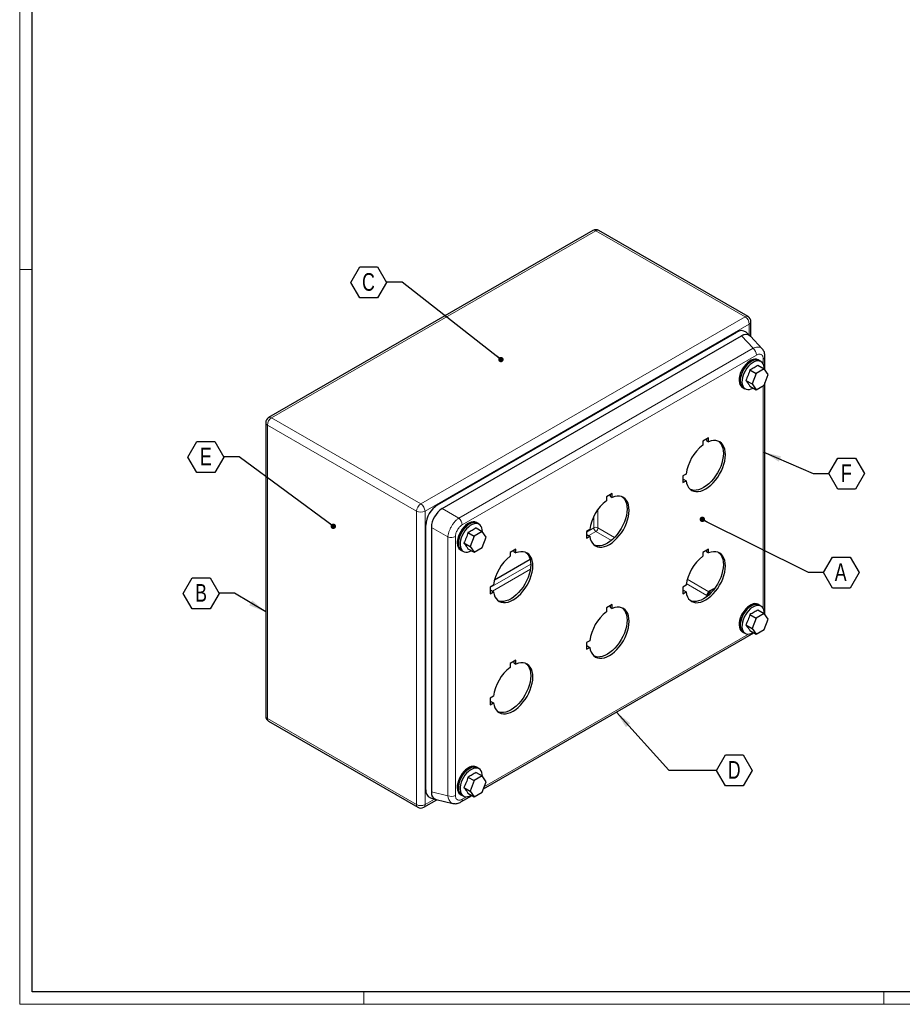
# Model space of a CAD drawing. Header units: millimetres. Extents: x 0 to 1189, y 0 to 841.
# Tile 1 of 4: x 0 to 356, y 0 to 398. Entities that reach past the tile are written whole.
import ezdxf

# ---------------------------------------------------------------- set-up
doc = ezdxf.new("R2010")
doc.units = ezdxf.units.MM
doc.layers.add('SLD-0_0', color=7, linetype='Continuous')
doc.styles.add('SLDTEXTSTYLE4', font='TXT', dxfattribs={"width": 0.75})
doc.dimstyles.new('SLDDIMSTYLE3', dxfattribs={"dimtxt": 0.18, "dimasz": 2.17094, "dimexe": 0, "dimexo": 0.0625, "dimgap": 0, "dimtad": 0, "dimtih": 1, "dimtoh": 1, "dimdec": 0, "dimrnd": 1e-09, "dimzin": 0, "dimdsep": 46, "dimtxsty": 'Standard', "dimblk1": 'DOT', "dimblk2": 'DOT', "dimsah": 1, "dimcen": 0.09, "dimadec": 0, "dimazin": 0, "dimtfac": 2.17094, "dimtdec": 0, "dimtofl": 0, "dimtmove": 0, "dimatfit": 3, "dimldrblk": 'DOT', "dimfxl": 1, "dimfrac": 2, "dimtolj": 1, "dimtzin": 0, "dimarcsym": 0})
doc.dimstyles.new('SLDDIMSTYLE4', dxfattribs={"dimtxt": 0.18, "dimasz": 7.055556, "dimexe": 0, "dimexo": 0.0625, "dimgap": 0, "dimtad": 0, "dimtih": 1, "dimtoh": 1, "dimdec": 0, "dimrnd": 1e-09, "dimzin": 0, "dimdsep": 46, "dimtxsty": 'Standard', "dimsah": 1, "dimcen": 0.09, "dimadec": 0, "dimazin": 0, "dimtfac": 7.055556, "dimtdec": 0, "dimtofl": 0, "dimtmove": 0, "dimatfit": 3, "dimfxl": 1, "dimfrac": 2, "dimtolj": 1, "dimtzin": 0, "dimarcsym": 0})

# ---------------------------------------------------------------- blocks, each defined once
blk = doc.blocks.new('SW_NOTE_0_12')
at = {"layer": 'SLD-0_0', "color": 0}
for p, q in [((-14.45, -0.12), (-10.84, 6.14)), ((-10.84, 6.14), (-3.61, 6.14)), ((-3.61, 6.14), (0, -0.12)), ((-10.84, -6.38), (-14.45, -0.12)), ((0, -0.12), (-3.61, -6.38)), ((-3.61, -6.38), (-10.84, -6.38))]:
    blk.add_line(p, q, dxfattribs=at)
at = {"layer": 'SLD-0_0', "color": 0, "insert": (-7.21, 3.66), "char_height": 7.14, "attachment_point": 2, "style": 'SLDTEXTSTYLE4'}
blk.add_mtext('E', dxfattribs=at)
blk = doc.blocks.new('_Dot')
at = {"color": 0, "linetype": 'ByBlock', "lineweight": -2}
blk.add_line((-0.5, 0), (-1, 0), dxfattribs=at)
at = {"color": 0, "linetype": 'ByBlock', "const_width": 0.5}
blk.add_lwpolyline([(-0.25, 0, 1), (0.25, 0, 1)], format="xyb", close=True, dxfattribs=at)
blk = doc.blocks.new('SW_NOTE_0_13')
at = {"layer": 'SLD-0_0', "color": 0}
for p, q in [((-14.45, -0.12), (-10.84, 6.14)), ((-10.84, 6.14), (-3.61, 6.14)), ((-3.61, 6.14), (0, -0.12)), ((-10.84, -6.38), (-14.45, -0.12)), ((0, -0.12), (-3.61, -6.38)), ((-3.61, -6.38), (-10.84, -6.38))]:
    blk.add_line(p, q, dxfattribs=at)
at = {"layer": 'SLD-0_0', "color": 0, "insert": (-7.28, 3.66), "char_height": 7.14, "attachment_point": 2, "style": 'SLDTEXTSTYLE4'}
blk.add_mtext('B', dxfattribs=at)
blk = doc.blocks.new('SW_NOTE_0_14')
at = {"layer": 'SLD-0_0', "color": 0}
for p, q in [((-14.45, -0.12), (-10.84, 6.14)), ((-10.84, 6.14), (-3.61, 6.14)), ((-3.61, 6.14), (0, -0.12)), ((-10.84, -6.38), (-14.45, -0.12)), ((0, -0.12), (-3.61, -6.38)), ((-3.61, -6.38), (-10.84, -6.38))]:
    blk.add_line(p, q, dxfattribs=at)
at = {"layer": 'SLD-0_0', "color": 0, "insert": (-7.3, 3.66), "char_height": 7.14, "attachment_point": 2, "style": 'SLDTEXTSTYLE4'}
blk.add_mtext('C', dxfattribs=at)
blk = doc.blocks.new('SW_NOTE_0_15')
at = {"layer": 'SLD-0_0', "color": 0}
for p, q in [((0, -0.12), (3.61, 6.14)), ((3.61, 6.14), (10.84, 6.14)), ((10.84, 6.14), (14.45, -0.12)), ((3.61, -6.38), (0, -0.12)), ((14.45, -0.12), (10.84, -6.38)), ((10.84, -6.38), (3.61, -6.38))]:
    blk.add_line(p, q, dxfattribs=at)
at = {"layer": 'SLD-0_0', "color": 0, "insert": (7.15, 3.66), "char_height": 7.14, "attachment_point": 2, "style": 'SLDTEXTSTYLE4'}
blk.add_mtext('F', dxfattribs=at)
blk = doc.blocks.new('SW_NOTE_0_16')
at = {"layer": 'SLD-0_0', "color": 0}
for p, q in [((0, -0.12), (3.61, 6.14)), ((3.61, 6.14), (10.84, 6.14)), ((10.84, 6.14), (14.45, -0.12)), ((3.61, -6.38), (0, -0.12)), ((14.45, -0.12), (10.84, -6.38)), ((10.84, -6.38), (3.61, -6.38))]:
    blk.add_line(p, q, dxfattribs=at)
at = {"layer": 'SLD-0_0', "color": 0, "insert": (6.94, 3.66), "char_height": 7.14, "attachment_point": 2, "style": 'SLDTEXTSTYLE4'}
blk.add_mtext('A', dxfattribs=at)
blk = doc.blocks.new('SW_NOTE_0_17')
at = {"layer": 'SLD-0_0', "color": 0}
for p, q in [((0, -0.12), (3.61, 6.14)), ((3.61, 6.14), (10.84, 6.14)), ((10.84, 6.14), (14.45, -0.12)), ((3.61, -6.38), (0, -0.12)), ((14.45, -0.12), (10.84, -6.38)), ((10.84, -6.38), (3.61, -6.38))]:
    blk.add_line(p, q, dxfattribs=at)
at = {"layer": 'SLD-0_0', "color": 0, "insert": (7.14, 3.66), "char_height": 7.14, "attachment_point": 2, "style": 'SLDTEXTSTYLE4'}
blk.add_mtext('D', dxfattribs=at)

msp = doc.modelspace()

# ---------------------------------------------------------------- linework, layer by layer
at = {"color": 7, "linetype": 'Continuous', "lineweight": 18}
for p, q in [((0.003, 840.919), (0.003, -0.081)), ((5.003, 296.919), (0.003, 296.919)), ((1184.003, 4.919), (5.003, 4.919)), ((139.003, 4.919), (139.003, -0.081)), ((349.003, 4.919), (349.003, -0.081)), ((0.003, -0.081), (1189.003, -0.081))]:
    msp.add_line(p, q, dxfattribs=at)
at = {"color": 7, "linetype": 'Continuous', "lineweight": 25}
for p, q in [((5.003, 4.919), (5.003, 835.919)), ((231.509, 312.64), (100.553, 237.04)), ((294.155, 277.861), (233.909, 312.64)), ((295.355, 269.682), (295.355, 275.782)), ((168.748, 201.753), (289.6, 271.519)), ((294.986, 270.067), (293.343, 271.561)), ((170.657, 200.262), (291.509, 270.028)), ((299.911, 264.799), (295.116, 269.938)), ((298.7, 260.097), (298.276, 260.342)), ((299.382, 259.645), (298.675, 260.053)), ((301.01, 256.236), (301.01, 261.69)), ((294.88, 256.293), (297.403, 254.836)), ((297.403, 254.836), (295.77, 250.628)), ((300.669, 256.722), (297.403, 254.836)), ((298.146, 258.178), (300.669, 256.722)), ((302.302, 254.398), (300.669, 256.722)), ((293.247, 252.084), (295.77, 250.628)), ((300.669, 250.19), (302.302, 254.398)), ((301.01, 157.435), (301.01, 251.069)), ((291.876, 249.256), (292.301, 249.011)), ((292.326, 249.055), (293.033, 248.646)), ((294.88, 249.761), (297.403, 248.304)), ((295.77, 250.628), (297.403, 248.304)), ((297.403, 248.304), (300.669, 250.19)), ((99.353, 234.962), (99.353, 116.4)), ((278.212, 228.814), (275.878, 227.467)), ((275.878, 227.467), (275.878, 225.898)), ((277.363, 228.324), (277.363, 227.735)), ((277.363, 227.735), (278.212, 227.245)), ((278.212, 227.245), (278.212, 228.814)), ((269.14, 214.228), (267.782, 213.444)), ((267.782, 213.444), (267.782, 210.749)), ((268.292, 212.023), (267.782, 211.729)), ((267.782, 210.749), (269.14, 211.533)), ((268.292, 212.023), (269.14, 211.533)), ((239.321, 206.363), (236.987, 205.016)), ((236.987, 205.016), (236.987, 203.447)), ((238.472, 205.873), (238.472, 205.284)), ((238.472, 205.284), (239.321, 204.794)), ((239.321, 204.794), (239.321, 206.363)), ((164.013, 86.659), (164.013, 193.552)), ((166.259, 192.644), (166.259, 85.751)), ((184.302, 192.458), (186.825, 191.001)), ((184.856, 194.376), (184.432, 194.621)), ((185.538, 193.924), (184.831, 194.333)), ((230.249, 191.777), (228.891, 190.992)), ((181.036, 190.572), (183.559, 189.116)), ((183.559, 189.116), (181.926, 184.907)), ((186.825, 191.001), (183.559, 189.116)), ((188.458, 188.678), (186.825, 191.001)), ((186.825, 184.469), (188.458, 188.678)), ((228.891, 190.992), (228.891, 188.298)), ((229.401, 189.572), (228.891, 189.278)), ((228.891, 188.298), (230.249, 189.082)), ((229.401, 189.572), (230.249, 189.082)), ((178.032, 183.535), (178.456, 183.29)), ((178.481, 183.334), (179.189, 182.926)), ((179.403, 186.363), (181.926, 184.907)), ((181.036, 184.04), (183.559, 182.583)), ((181.926, 184.907), (183.559, 182.583)), ((183.559, 182.583), (186.825, 184.469)), ((200.43, 183.912), (198.096, 182.565)), ((199.581, 183.422), (199.581, 182.833)), ((200.43, 182.343), (200.43, 183.912)), ((278.212, 183.904), (275.878, 182.557)), ((277.363, 183.415), (277.363, 182.826)), ((278.212, 182.336), (278.212, 183.904)), ((191.786, 171.479), (206.158, 179.776)), ((198.096, 182.565), (198.096, 180.996)), ((199.581, 182.833), (200.43, 182.343)), ((275.878, 182.557), (275.878, 180.989)), ((277.363, 182.826), (278.212, 182.336)), ((191.358, 169.325), (190, 168.541)), ((190, 168.541), (190, 165.847)), ((269.14, 169.318), (267.782, 168.534)), ((267.782, 168.534), (267.782, 165.839)), ((279.166, 167.223), (278.812, 167.019)), ((190.51, 167.121), (190, 166.826)), ((190, 165.847), (191.358, 166.631)), ((190.51, 167.121), (191.358, 166.631)), ((268.292, 167.113), (267.782, 166.819)), ((267.782, 165.839), (269.14, 166.624)), ((268.292, 167.113), (269.14, 166.624)), ((239.321, 161.453), (236.987, 160.106)), ((236.987, 160.106), (236.987, 158.537)), ((238.472, 160.963), (238.472, 160.374)), ((238.472, 160.374), (239.321, 159.884)), ((239.321, 159.884), (239.321, 161.453)), ((298.146, 159.377), (300.669, 157.92)), ((298.7, 161.295), (298.276, 161.54)), ((299.382, 160.844), (298.675, 161.252)), ((294.88, 157.492), (297.403, 156.035)), ((297.403, 156.035), (295.77, 151.826)), ((300.669, 157.92), (297.403, 156.035)), ((302.302, 155.597), (300.669, 157.92)), ((300.669, 151.388), (302.302, 155.597)), ((293.247, 153.283), (295.77, 151.826)), ((295.77, 151.826), (297.403, 149.503)), ((297.403, 149.503), (300.669, 151.388)), ((187.317, 86.937), (296.549, 149.995)), ((291.876, 150.455), (292.301, 150.21)), ((292.326, 150.253), (293.033, 149.845)), ((294.88, 150.959), (297.403, 149.503)), ((230.249, 146.867), (228.891, 146.083)), ((228.891, 146.083), (228.891, 143.388)), ((229.401, 144.662), (228.891, 144.368)), ((228.891, 143.388), (230.249, 144.172)), ((229.401, 144.662), (230.249, 144.172)), ((200.43, 139.002), (198.096, 137.655)), ((198.096, 137.655), (198.096, 136.086)), ((199.581, 138.512), (199.581, 137.923)), ((199.581, 137.923), (200.43, 137.433)), ((200.43, 137.433), (200.43, 139.002)), ((191.358, 124.416), (190, 123.632)), ((190, 123.632), (190, 120.937)), ((190.51, 122.211), (190, 121.917)), ((190, 120.937), (191.358, 121.721)), ((190.51, 122.211), (191.358, 121.721)), ((100.553, 114.322), (160.799, 79.543)), ((184.856, 95.574), (184.432, 95.819)), ((185.538, 95.123), (184.831, 95.531)), ((181.036, 91.771), (183.559, 90.314)), ((186.825, 92.2), (183.559, 90.314)), ((184.302, 93.656), (186.825, 92.2)), ((188.458, 89.876), (186.825, 92.2)), ((179.403, 87.562), (181.926, 86.105)), ((183.559, 90.314), (181.926, 86.105)), ((186.825, 85.667), (188.458, 89.876)), ((178.032, 84.734), (178.456, 84.489)), ((178.231, 81.692), (182.705, 84.275)), ((178.481, 84.532), (179.189, 84.124)), ((181.036, 85.238), (183.559, 83.782)), ((181.926, 86.105), (183.559, 83.782)), ((183.559, 83.782), (186.825, 85.667)), ((163.199, 79.543), (168.482, 82.593)), ((165.85, 83.396), (167.966, 82.72)), ((168.142, 82.672), (174.99, 81.089)), ((1184.003, 4.919), (5.003, 4.919))]:
    msp.add_line(p, q, dxfattribs=at)
at = {"color": 8, "linetype": 'Continuous', "lineweight": 18}
for p, q in [((232.709, 312.521), (101.753, 236.922)), ((292.955, 277.742), (232.709, 312.521)), ((161.999, 202.143), (292.955, 277.742)), ((294.652, 274.803), (163.696, 199.203)), ((294.652, 270.37), (294.652, 274.803)), ((296.178, 265.025), (291.509, 270.028)), ((177.325, 196.413), (296.178, 265.025)), ((297.58, 262.285), (178.728, 193.673)), ((300.307, 258.627), (300.307, 260.711)), ((300.307, 159.826), (300.307, 249.981)), ((101.753, 236.922), (161.999, 202.143)), ((160.302, 199.203), (100.056, 233.982)), ((100.056, 233.982), (100.056, 115.42)), ((160.302, 80.641), (160.302, 199.203)), ((163.696, 199.203), (163.696, 80.641)), ((177.325, 196.413), (170.657, 200.262)), ((233.558, 192.489), (233.558, 199.887)), ((231.861, 197.045), (231.861, 192.489)), ((172.927, 188.795), (166.259, 192.644)), ((231.861, 192.489), (228.891, 190.775)), ((229.801, 189.341), (232.709, 191.02)), ((232.709, 191.02), (238.96, 187.411)), ((240.263, 188.618), (233.558, 192.489)), ((172.927, 84.21), (172.927, 188.795)), ((176.001, 188.95), (176.001, 84.365)), ((206.404, 177.793), (190, 168.324)), ((190.91, 166.89), (206.25, 175.745)), ((278.33, 166.643), (269.623, 171.669)), ((269.229, 169.937), (277.482, 165.173)), ((187.723, 87.983), (294.377, 149.553)), ((100.056, 115.42), (160.302, 80.641)), ((172.927, 84.21), (166.259, 85.751)), ((178.728, 82.79), (180.532, 83.832)), ((163.696, 80.641), (167.534, 82.858))]:
    msp.add_line(p, q, dxfattribs=at)
at = {"color": 7, "linetype": 'Continuous', "lineweight": 25, "flags": 128}
for points in [[(298.276, 260.342), (298.207, 260.379), (297.61, 260.592), (296.94, 260.637), (296.216, 260.514), (295.46, 260.228), (294.692, 259.784), (293.936, 259.198), (293.212, 258.485), (292.542, 257.666), (291.945, 256.764), (291.438, 255.806), (291.035, 254.819), (290.749, 253.831), (290.587, 252.871), (290.555, 251.967), (290.652, 251.144), (290.877, 250.426), (291.223, 249.834), (291.679, 249.385), (291.876, 249.256)], [(299.074, 259.823), (298.632, 260.135), (298.035, 260.347), (297.364, 260.392), (296.641, 260.27), (295.884, 259.983), (295.117, 259.54), (294.36, 258.953), (293.636, 258.24), (292.966, 257.421), (292.369, 256.519), (291.862, 255.561), (291.459, 254.574), (291.173, 253.586), (291.012, 252.626), (290.979, 251.722), (291.076, 250.899), (291.301, 250.181), (291.647, 249.589), (292.103, 249.14), (292.657, 248.847), (292.725, 248.824)], [(298.675, 260.053), (298.607, 260.091), (298.015, 260.301), (297.35, 260.346), (296.632, 260.225), (295.881, 259.94), (295.12, 259.501), (294.369, 258.919), (293.651, 258.211), (292.986, 257.398), (292.393, 256.504), (291.89, 255.553), (291.491, 254.574), (291.207, 253.594), (291.047, 252.642), (291.014, 251.744), (291.111, 250.928), (291.334, 250.216), (291.677, 249.628), (292.13, 249.183), (292.326, 249.055)], [(300.697, 256.681), (300.661, 257.376), (300.501, 258.143), (300.217, 258.795), (299.818, 259.313), (299.314, 259.683), (298.722, 259.893), (298.057, 259.938), (297.339, 259.817), (296.588, 259.532), (295.827, 259.092), (295.076, 258.51), (294.358, 257.803), (293.693, 256.99), (293.101, 256.096), (292.597, 255.145), (292.198, 254.166), (291.914, 253.186), (291.754, 252.233), (291.721, 251.336), (291.818, 250.52), (292.041, 249.807), (292.384, 249.22), (292.837, 248.774), (293.387, 248.483), (294.018, 248.355), (294.712, 248.393), (295.449, 248.597), (296.208, 248.961), (296.208, 248.961)], [(269.14, 211.533), (269.358, 210.487), (269.706, 209.559), (270.177, 208.763), (270.764, 208.114), (271.458, 207.622), (272.245, 207.296), (273.114, 207.142), (274.048, 207.161), (275.034, 207.353), (276.053, 207.716), (277.089, 208.243), (278.124, 208.925), (279.141, 209.75), (280.123, 210.706), (281.053, 211.775), (281.915, 212.94), (282.695, 214.181), (283.38, 215.477), (283.957, 216.806), (284.419, 218.146), (284.755, 219.474), (284.962, 220.768), (285.035, 222.006), (284.973, 223.166), (284.778, 224.231), (284.452, 225.18), (284.001, 225.999), (283.433, 226.674), (282.757, 227.193), (281.985, 227.548), (281.129, 227.732), (280.204, 227.743), (279.226, 227.58), (278.212, 227.245)], [(282.254, 227.448), (282.584, 227.164), (283.153, 226.489), (283.604, 225.67), (283.929, 224.72), (284.125, 223.656), (284.187, 222.495), (284.113, 221.258), (283.907, 219.964), (283.57, 218.636), (283.109, 217.296), (282.531, 215.967), (281.846, 214.671), (281.066, 213.43), (280.204, 212.265), (279.275, 211.196), (278.293, 210.24), (277.276, 209.415), (276.24, 208.732), (275.204, 208.206), (274.185, 207.843), (273.2, 207.65), (272.265, 207.631), (271.397, 207.786), (270.987, 207.93)], [(230.249, 189.082), (230.467, 188.036), (230.815, 187.108), (231.286, 186.312), (231.874, 185.663), (232.567, 185.171), (233.354, 184.845), (234.223, 184.69), (235.158, 184.709), (236.143, 184.902), (237.162, 185.265), (238.198, 185.791), (239.233, 186.473), (240.25, 187.299), (241.232, 188.255), (242.162, 189.324), (243.024, 190.489), (243.804, 191.73), (244.489, 193.026), (245.066, 194.355), (245.528, 195.695), (245.864, 197.023), (246.071, 198.317), (246.144, 199.554), (246.083, 200.715), (245.887, 201.779), (245.561, 202.729), (245.11, 203.548), (244.542, 204.223), (243.866, 204.742), (243.094, 205.097), (242.238, 205.281), (241.313, 205.292), (240.335, 205.128), (239.321, 204.794)], [(243.363, 204.996), (243.694, 204.713), (244.262, 204.038), (244.713, 203.219), (245.039, 202.269), (245.234, 201.205), (245.296, 200.044), (245.223, 198.807), (245.016, 197.513), (244.679, 196.185), (244.218, 194.845), (243.64, 193.516), (242.956, 192.22), (242.176, 190.979), (241.313, 189.814), (240.384, 188.745), (239.402, 187.789), (238.385, 186.963), (237.35, 186.281), (236.314, 185.754), (235.294, 185.392), (234.309, 185.199), (233.374, 185.18), (232.506, 185.335), (232.096, 185.479)], [(184.432, 194.621), (184.363, 194.659), (183.766, 194.871), (183.096, 194.916), (182.372, 194.794), (181.616, 194.507), (180.848, 194.064), (180.092, 193.477), (179.368, 192.764), (178.698, 191.945), (178.101, 191.043), (177.593, 190.085), (177.191, 189.098), (176.905, 188.11), (176.743, 187.151), (176.711, 186.246), (176.808, 185.423), (177.033, 184.705), (177.378, 184.114), (177.835, 183.664), (178.032, 183.535)], [(185.23, 194.102), (184.788, 194.414), (184.19, 194.626), (183.52, 194.671), (182.797, 194.549), (182.04, 194.262), (181.272, 193.819), (180.516, 193.232), (179.792, 192.519), (179.122, 191.7), (178.525, 190.798), (178.018, 189.84), (177.615, 188.853), (177.329, 187.865), (177.167, 186.906), (177.135, 186.001), (177.232, 185.178), (177.457, 184.461), (177.803, 183.869), (178.259, 183.419), (178.813, 183.126), (178.881, 183.103)], [(184.831, 194.333), (184.763, 194.37), (184.171, 194.581), (183.506, 194.626), (182.788, 194.504), (182.037, 194.219), (181.275, 193.78), (180.525, 193.198), (179.807, 192.49), (179.142, 191.678), (178.549, 190.783), (178.046, 189.832), (177.647, 188.853), (177.363, 187.873), (177.202, 186.921), (177.17, 186.023), (177.267, 185.207), (177.49, 184.495), (177.833, 183.907), (178.286, 183.462), (178.481, 183.334)], [(186.853, 190.961), (186.817, 191.655), (186.657, 192.422), (186.373, 193.074), (185.973, 193.592), (185.47, 193.962), (184.878, 194.172), (184.213, 194.217), (183.495, 194.096), (182.744, 193.811), (181.983, 193.372), (181.232, 192.79), (180.514, 192.082), (179.849, 191.269), (179.256, 190.375), (178.753, 189.424), (178.354, 188.445), (178.07, 187.465), (177.91, 186.512), (177.877, 185.615), (177.974, 184.799), (178.197, 184.087), (178.54, 183.499), (178.993, 183.054), (179.543, 182.762), (180.173, 182.634), (180.867, 182.673), (181.604, 182.876), (182.363, 183.24), (182.363, 183.24)], [(191.358, 166.631), (191.576, 165.585), (191.924, 164.656), (192.395, 163.861), (192.983, 163.212), (193.676, 162.72), (194.463, 162.394), (195.332, 162.239), (196.267, 162.258), (197.252, 162.451), (198.271, 162.813), (199.307, 163.34), (200.343, 164.022), (201.36, 164.848), (202.341, 165.804), (203.271, 166.873), (204.133, 168.038), (204.913, 169.279), (205.598, 170.575), (206.176, 171.904), (206.637, 173.244), (206.974, 174.572), (207.18, 175.865), (207.253, 177.103), (207.192, 178.264), (206.996, 179.328), (206.67, 180.278), (206.219, 181.097), (205.651, 181.772), (204.975, 182.291), (204.203, 182.646), (203.347, 182.83), (202.423, 182.84), (201.445, 182.677), (200.43, 182.343)], [(204.472, 182.545), (204.803, 182.262), (205.371, 181.587), (205.822, 180.768), (206.148, 179.818), (206.343, 178.754), (206.405, 177.593), (206.332, 176.355), (206.125, 175.062), (205.788, 173.733), (205.327, 172.394), (204.749, 171.064), (204.065, 169.769), (203.285, 168.528), (202.423, 167.363), (201.493, 166.293), (200.511, 165.338), (199.494, 164.512), (198.459, 163.83), (197.423, 163.303), (196.403, 162.94), (195.418, 162.748), (194.483, 162.729), (193.615, 162.884), (193.205, 163.028)], [(269.14, 166.624), (269.358, 165.578), (269.706, 164.649), (270.177, 163.853), (270.764, 163.204), (271.458, 162.713), (272.245, 162.387), (273.114, 162.232), (274.048, 162.251), (275.034, 162.443), (276.053, 162.806), (277.089, 163.333), (278.124, 164.015), (279.141, 164.841), (280.123, 165.796), (281.053, 166.866), (281.915, 168.031), (282.695, 169.271), (283.38, 170.567), (283.957, 171.896), (284.419, 173.236), (284.755, 174.564), (284.962, 175.858), (285.035, 177.096), (284.973, 178.257), (284.778, 179.321), (284.452, 180.27), (284.001, 181.09), (283.433, 181.765), (282.757, 182.284), (281.985, 182.638), (281.129, 182.822), (280.204, 182.833), (279.226, 182.67), (278.212, 182.336)], [(282.254, 182.538), (282.584, 182.254), (283.153, 181.58), (283.604, 180.76), (283.929, 179.811), (284.125, 178.746), (284.187, 177.586), (284.113, 176.348), (283.907, 175.054), (283.57, 173.726), (283.109, 172.386), (282.531, 171.057), (281.846, 169.761), (281.066, 168.52), (280.204, 167.355), (279.275, 166.286), (278.293, 165.331), (277.276, 164.505), (276.24, 163.823), (275.204, 163.296), (274.185, 162.933), (273.2, 162.741), (272.265, 162.722), (271.397, 162.876), (270.987, 163.02)], [(230.249, 144.172), (230.467, 143.126), (230.815, 142.198), (231.286, 141.402), (231.874, 140.753), (232.567, 140.261), (233.354, 139.935), (234.223, 139.781), (235.158, 139.8), (236.143, 139.992), (237.162, 140.355), (238.198, 140.882), (239.233, 141.564), (240.25, 142.39), (241.232, 143.345), (242.162, 144.414), (243.024, 145.579), (243.804, 146.82), (244.489, 148.116), (245.066, 149.445), (245.528, 150.785), (245.864, 152.113), (246.071, 153.407), (246.144, 154.645), (246.083, 155.805), (245.887, 156.87), (245.561, 157.819), (245.11, 158.638), (244.542, 159.313), (243.866, 159.832), (243.094, 160.187), (242.238, 160.371), (241.313, 160.382), (240.335, 160.219), (239.321, 159.884)], [(243.363, 160.087), (243.694, 159.803), (244.262, 159.128), (244.713, 158.309), (245.039, 157.359), (245.234, 156.295), (245.296, 155.134), (245.223, 153.897), (245.016, 152.603), (244.679, 151.275), (244.218, 149.935), (243.64, 148.606), (242.956, 147.31), (242.176, 146.069), (241.313, 144.904), (240.384, 143.835), (239.402, 142.879), (238.385, 142.054), (237.35, 141.371), (236.314, 140.845), (235.294, 140.482), (234.309, 140.289), (233.374, 140.27), (232.506, 140.425), (232.096, 140.569)], [(298.276, 161.54), (298.207, 161.578), (297.61, 161.79), (296.94, 161.836), (296.216, 161.713), (295.46, 161.426), (294.692, 160.983), (293.936, 160.396), (293.212, 159.683), (292.542, 158.864), (291.945, 157.963), (291.438, 157.005), (291.035, 156.017), (290.749, 155.03), (290.587, 154.07), (290.555, 153.166), (290.652, 152.343), (290.877, 151.625), (291.223, 151.033), (291.679, 150.584), (291.876, 150.455)], [(299.074, 161.022), (298.632, 161.333), (298.035, 161.545), (297.364, 161.591), (296.641, 161.468), (295.884, 161.181), (295.117, 160.738), (294.36, 160.152), (293.636, 159.438), (292.966, 158.619), (292.369, 157.718), (291.862, 156.76), (291.459, 155.773), (291.173, 154.785), (291.012, 153.825), (290.979, 152.921), (291.076, 152.098), (291.301, 151.38), (291.647, 150.788), (292.103, 150.339), (292.657, 150.045), (292.725, 150.023)], [(298.675, 161.252), (298.607, 161.29), (298.015, 161.5), (297.35, 161.545), (296.632, 161.423), (295.881, 161.139), (295.12, 160.699), (294.369, 160.117), (293.651, 159.41), (292.986, 158.597), (292.393, 157.702), (291.89, 156.752), (291.491, 155.772), (291.207, 154.792), (291.047, 153.84), (291.014, 152.943), (291.111, 152.126), (291.334, 151.414), (291.677, 150.827), (292.13, 150.381), (292.326, 150.253)], [(300.697, 157.88), (300.661, 158.574), (300.501, 159.341), (300.217, 159.993), (299.818, 160.512), (299.314, 160.881), (298.722, 161.092), (298.057, 161.137), (297.339, 161.015), (296.588, 160.731), (295.827, 160.291), (295.076, 159.709), (294.358, 159.001), (293.693, 158.189), (293.101, 157.294), (292.597, 156.344), (292.198, 155.364), (291.914, 154.384), (291.754, 153.432), (291.721, 152.535), (291.818, 151.718), (292.041, 151.006), (292.384, 150.419), (292.837, 149.973), (293.387, 149.682), (294.018, 149.554), (294.712, 149.592), (295.449, 149.796), (296.208, 150.159), (296.208, 150.159)], [(191.358, 121.721), (191.576, 120.675), (191.924, 119.747), (192.395, 118.951), (192.983, 118.302), (193.676, 117.81), (194.463, 117.484), (195.332, 117.329), (196.267, 117.348), (197.252, 117.541), (198.271, 117.904), (199.307, 118.43), (200.343, 119.112), (201.36, 119.938), (202.341, 120.894), (203.271, 121.963), (204.133, 123.128), (204.913, 124.369), (205.598, 125.665), (206.176, 126.994), (206.637, 128.334), (206.974, 129.662), (207.18, 130.956), (207.253, 132.193), (207.192, 133.354), (206.996, 134.418), (206.67, 135.368), (206.219, 136.187), (205.651, 136.862), (204.975, 137.381), (204.203, 137.736), (203.347, 137.92), (202.423, 137.931), (201.445, 137.767), (200.43, 137.433)], [(204.472, 137.635), (204.803, 137.352), (205.371, 136.677), (205.822, 135.858), (206.148, 134.908), (206.343, 133.844), (206.405, 132.683), (206.332, 131.446), (206.125, 130.152), (205.788, 128.824), (205.327, 127.484), (204.749, 126.155), (204.065, 124.859), (203.285, 123.618), (202.423, 122.453), (201.493, 121.384), (200.511, 120.428), (199.494, 119.602), (198.459, 118.92), (197.423, 118.393), (196.403, 118.031), (195.418, 117.838), (194.483, 117.819), (193.615, 117.974), (193.205, 118.118)], [(184.432, 95.819), (184.363, 95.857), (183.766, 96.069), (183.096, 96.115), (182.372, 95.992), (181.616, 95.705), (180.848, 95.262), (180.092, 94.676), (179.368, 93.963), (178.698, 93.143), (178.101, 92.242), (177.593, 91.284), (177.191, 90.297), (176.905, 89.309), (176.743, 88.349), (176.711, 87.445), (176.808, 86.622), (177.033, 85.904), (177.378, 85.312), (177.835, 84.863), (178.032, 84.734)], [(185.23, 95.301), (184.788, 95.612), (184.19, 95.824), (183.52, 95.87), (182.797, 95.747), (182.04, 95.46), (181.272, 95.017), (180.516, 94.431), (179.792, 93.718), (179.122, 92.898), (178.525, 91.997), (178.018, 91.039), (177.615, 90.052), (177.329, 89.064), (177.167, 88.104), (177.135, 87.2), (177.232, 86.377), (177.457, 85.659), (177.803, 85.067), (178.259, 84.618), (178.813, 84.325), (178.881, 84.302)], [(184.831, 95.531), (184.763, 95.569), (184.171, 95.779), (183.506, 95.824), (182.788, 95.703), (182.037, 95.418), (181.275, 94.978), (180.525, 94.396), (179.807, 93.689), (179.142, 92.876), (178.549, 91.982), (178.046, 91.031), (177.647, 90.052), (177.363, 89.072), (177.202, 88.119), (177.17, 87.222), (177.267, 86.405), (177.49, 85.693), (177.833, 85.106), (178.286, 84.66), (178.481, 84.532)], [(186.853, 92.159), (186.817, 92.853), (186.657, 93.62), (186.373, 94.272), (185.973, 94.791), (185.47, 95.16), (184.878, 95.371), (184.213, 95.416), (183.495, 95.294), (182.744, 95.01), (181.983, 94.57), (181.232, 93.988), (180.514, 93.281), (179.849, 92.468), (179.256, 91.573), (178.753, 90.623), (178.354, 89.643), (178.07, 88.663), (177.91, 87.711), (177.877, 86.814), (177.974, 85.997), (178.197, 85.285), (178.54, 84.698), (178.993, 84.252), (179.543, 83.961), (180.173, 83.833), (180.867, 83.871), (181.604, 84.075), (182.363, 84.438), (182.363, 84.438)]]:
    msp.add_lwpolyline(points, dxfattribs=at)
at = {"color": 8, "linetype": 'Continuous', "lineweight": 18, "flags": 128}
msp.add_lwpolyline([(174.964, 81.134), (174.019, 81.568), (173.268, 82.646), (173.044, 83.366), (172.927, 84.21), (172.927, 84.21), (172.927, 84.21)], dxfattribs=at)
at = {"color": 7, "linetype": 'Continuous', "lineweight": 25}
for centre, radius, start, end in [((232.709, 310.561), 2.4, 60.00269, 119.99731), ((292.955, 275.782), 2.4, 0, 60.00269), ((291.498, 269.089), 3.084, 53.25659, 127.99423), ((293.258, 267.815), 2.821, 48.77422, 128.31301), ((293.25, 267.839), 2.797, 46.06173, 128.48528), ((101.753, 234.962), 2.4, 119.99731, 180), ((286.956, 211.722), 17.992, 128.00623, 171.99377), ((248.066, 189.271), 17.992, 128.00623, 171.99377), ((174.25, 193.11), 10.246, 122.4763, 177.5237), ((175.768, 192.233), 9.518, 122.4764, 177.5236), ((175.768, 192.233), 9.518, 122.4763, 177.5237), ((209.175, 166.82), 17.992, 128.00623, 171.99377), ((286.956, 166.812), 17.992, 128.00623, 171.99377), ((281.064, 164.07), 3.666, 116.28075, 171.24872), ((282.308, 163.362), 4.873, 109.75419, 162.9805), ((280.443, 164.445), 3.047, 122.34547, 177.65453), ((248.066, 144.361), 17.992, 128.00623, 171.99377), ((209.175, 121.91), 17.992, 128.00623, 171.99377), ((101.753, 116.4), 2.4, 180, 240.00269), ((167.068, 86.23), 3.085, 172.00098, 246.75225), ((169.031, 85.339), 2.802, 171.5429, 253.40618), ((169.051, 85.343), 2.822, 171.68576, 251.17997), ((161.999, 81.621), 2.4, 240.00269, 299.99731)]:
    msp.add_arc(centre, radius, start, end, dxfattribs=at)
at = {"color": 8, "linetype": 'Continuous', "lineweight": 18}
for centre, radius, start, end in [((232.006, 311.54), 1.207, 54.38242, 114.30712), ((233.412, 311.54), 1.207, 65.69288, 125.61758), ((293.658, 276.761), 1.207, 65.69288, 125.61758), ((290.967, 274.635), 3.688, 2.60548, 57.39452), ((294.154, 275.902), 1.207, 294.37466, 354.3052), ((293.831, 262.095), 3.754, 2.90726, 51.30916), ((299.812, 261.807), 1.203, 294.30485, 354.67809), ((100.554, 235.082), 1.207, 185.6948, 245.62534), ((103.741, 233.814), 3.688, 122.60548, 177.39452), ((101.05, 235.94), 1.207, 54.38242, 114.30712), ((163.986, 199.035), 3.688, 122.60548, 177.39452), ((161.999, 202.478), 3.689, 242.60967, 297.39033), ((160.011, 199.035), 3.688, 2.60548, 57.39452), ((174.979, 193.483), 3.754, 2.90726, 51.30916), ((232.709, 190.852), 1.844, 62.60967, 117.39033), ((233.703, 192.573), 1.844, 182.60548, 237.39452), ((231.716, 192.573), 1.844, 302.60548, 357.39452), ((174.291, 192.292), 3.754, 248.69388, 297.08878), ((100.554, 116.52), 1.207, 185.6948, 245.62534), ((101.198, 115.275), 1.151, 172.74417, 235.94365), ((174.291, 87.707), 3.754, 248.69388, 297.08878), ((161.443, 80.496), 1.151, 172.74417, 235.94365), ((161.999, 83.917), 3.689, 242.60967, 297.39033), ((162.554, 80.496), 1.151, 304.05635, 7.25583), ((177.528, 82.671), 1.206, 305.62987, 5.66413)]:
    msp.add_arc(centre, radius, start, end, dxfattribs=at)
for points, knots in [([(296.178, 265.025), (296.178, 265.025), (296.522, 265.194), (297.122, 265.422), (297.941, 265.562), (298.829, 265.506), (299.539, 265.297), (299.796, 264.872), (299.836, 264.806)], [0, 0, 0, 0, 0.0000101, 0.2312567, 0.4061172, 0.5859915, 0.9362633, 1, 1, 1, 1]), ([(300.307, 260.711), (300.307, 260.918), (300.289, 261.112), (300.219, 261.473), (300.166, 261.643), (300.029, 261.943), (299.945, 262.075), (299.747, 262.303), (299.632, 262.398), (299.381, 262.543), (299.244, 262.594), (298.946, 262.654), (298.788, 262.66), (298.461, 262.63), (298.29, 262.592), (297.938, 262.471), (297.76, 262.389), (297.58, 262.285)], [0, 0, 0, 0, 0.125, 0.125, 0.25, 0.25, 0.375, 0.375, 0.5, 0.5, 0.625, 0.625, 0.75, 0.75, 0.875, 0.875, 1, 1, 1, 1]), ([(172.927, 188.795), (172.933, 188.875), (172.94, 188.958), (172.958, 189.123), (172.968, 189.206), (173.004, 189.458), (173.034, 189.629), (173.108, 189.977), (173.15, 190.154), (173.248, 190.513), (173.304, 190.696), (173.487, 191.242), (173.631, 191.606), (173.961, 192.334), (174.149, 192.699), (174.553, 193.399), (174.771, 193.738), (175.121, 194.229), (175.242, 194.389), (175.486, 194.696), (175.611, 194.845), (175.989, 195.274), (176.252, 195.54), (176.653, 195.9), (176.787, 196.013), (176.989, 196.171), (177.056, 196.222), (177.191, 196.32), (177.259, 196.368), (177.325, 196.413)], [0, 0, 0, 0, 0.03125, 0.03125, 0.0625, 0.0625, 0.125, 0.125, 0.1875, 0.1875, 0.25, 0.25, 0.375, 0.375, 0.5, 0.5, 0.625, 0.625, 0.6875, 0.6875, 0.75, 0.75, 0.875, 0.875, 0.9375, 0.9375, 0.96875, 0.96875, 1, 1, 1, 1]), ([(178.728, 193.673), (178.548, 193.569), (178.37, 193.446), (178.018, 193.16), (177.847, 193.001), (177.52, 192.654), (177.362, 192.464), (177.064, 192.062), (176.927, 191.852), (176.676, 191.417), (176.561, 191.189), (176.363, 190.733), (176.279, 190.504), (176.142, 190.045), (176.089, 189.814), (176.019, 189.372), (176.001, 189.158), (176.001, 188.95)], [0, 0, 0, 0, 0.125, 0.125, 0.25, 0.25, 0.375, 0.375, 0.5, 0.5, 0.625, 0.625, 0.75, 0.75, 0.875, 0.875, 1, 1, 1, 1]), ([(176.001, 84.365), (176.001, 84.157), (176.019, 83.963), (176.089, 83.602), (176.142, 83.433), (176.279, 83.132), (176.363, 83), (176.561, 82.773), (176.676, 82.678), (176.927, 82.532), (177.064, 82.481), (177.362, 82.422), (177.52, 82.415), (177.847, 82.446), (178.018, 82.484), (178.37, 82.604), (178.548, 82.686), (178.728, 82.79)], [0, 0, 0, 0, 0.125, 0.125, 0.25, 0.25, 0.375, 0.375, 0.5, 0.5, 0.625, 0.625, 0.75, 0.75, 0.875, 0.875, 1, 1, 1, 1])]:
    msp.add_open_spline(points, degree=3, knots=knots, dxfattribs=at)
at = {"color": 7, "linetype": 'Continuous', "lineweight": 25}
for points, knots in [([(301.009, 261.697), (301.007, 261.823), (301.003, 262.098), (300.94, 262.649), (300.788, 263.318), (300.467, 264.041), (300.154, 264.549), (299.914, 264.779), (299.857, 264.834)], [0, 0, 0, 0, 0.1095127, 0.2374295, 0.4787618, 0.7086231, 0.9311138, 1, 1, 1, 1]), ([(298.146, 258.178), (297.675, 257.83), (297.176, 257.494), (296.087, 256.863), (295.493, 256.569), (294.88, 256.293)], [0, 0, 0, 0, 0.5, 0.5, 1, 1, 1, 1]), ([(184.302, 192.458), (183.831, 192.109), (183.332, 191.773), (182.242, 191.142), (181.649, 190.848), (181.036, 190.572)], [0, 0, 0, 0, 0.5, 0.5, 1, 1, 1, 1]), ([(298.146, 159.377), (297.675, 159.028), (297.176, 158.692), (296.087, 158.062), (295.493, 157.767), (294.88, 157.492)], [0, 0, 0, 0, 0.5, 0.5, 1, 1, 1, 1]), ([(184.302, 93.656), (183.831, 93.307), (183.332, 92.971), (182.242, 92.341), (181.649, 92.046), (181.036, 91.771)], [0, 0, 0, 0, 0.5, 0.5, 1, 1, 1, 1]), ([(174.964, 81.109), (175.159, 81.069), (175.601, 80.979), (176.312, 81.012), (177.089, 81.17), (177.712, 81.411), (178.117, 81.626), (178.229, 81.691), (178.23, 81.691)], [0, 0, 0, 0, 0.1761847, 0.3984401, 0.6301885, 0.8735067, 0.9991278, 1, 1, 1, 1])]:
    msp.add_open_spline(points, degree=3, knots=knots, dxfattribs=at)
for points in [[(294.88, 256.293), (294.675, 255.552), (294.214, 254.102), (293.587, 252.747), (293.247, 252.084)], [(293.247, 252.084), (293.587, 251.658), (294.214, 250.836), (294.675, 250.109), (294.88, 249.761)], [(181.036, 190.572), (180.831, 189.832), (180.369, 188.381), (179.743, 187.026), (179.403, 186.363)], [(179.403, 186.363), (179.743, 185.937), (180.369, 185.115), (180.831, 184.388), (181.036, 184.04)], [(294.88, 157.492), (294.675, 156.751), (294.214, 155.3), (293.587, 153.945), (293.247, 153.283)], [(293.247, 153.283), (293.587, 152.856), (294.214, 152.034), (294.675, 151.307), (294.88, 150.959)], [(181.036, 91.771), (180.831, 91.03), (180.369, 89.58), (179.743, 88.224), (179.403, 87.562)], [(179.403, 87.562), (179.743, 87.136), (180.369, 86.313), (180.831, 85.587), (181.036, 85.238)]]:
    msp.add_open_spline(points, degree=3, dxfattribs=at)

# ---------------------------------------------------------------- block references
at = {"layer": 'SLD-0_0'}
for name, p in [('SW_NOTE_0_14', (148.156, 291.765)), ('SW_NOTE_0_12', (82.423, 221.216)), ('SW_NOTE_0_15', (326.76, 214.497)), ('SW_NOTE_0_16', (324.632, 174.52)), ('SW_NOTE_0_13', (80.519, 166.121)), ('SW_NOTE_0_17', (281.407, 94.564))]:
    msp.add_blockref(name, p, dxfattribs=at)

# ---------------------------------------------------------------- leaders
for points, dimstyle in [([(194.368, 260.486), (154.406, 291.765), (148.156, 291.765)], 'SLDDIMSTYLE3'), ([(300.576, 223.066), (320.51, 214.497), (326.76, 214.497)], 'SLDDIMSTYLE4'), ([(126.667, 193.108), (88.673, 221.216), (82.423, 221.216)], 'SLDDIMSTYLE3'), ([(275.702, 195.908), (318.382, 174.52), (324.632, 174.52)], 'SLDDIMSTYLE3'), ([(99.353, 158.475), (86.769, 166.121), (80.519, 166.121)], 'SLDDIMSTYLE4'), ([(240.987, 117.92), (262.211, 94.564), (281.407, 94.564)], 'SLDDIMSTYLE4')]:
    msp.add_leader(points, dimstyle=dimstyle, dxfattribs=at)

doc.saveas('drawing.dxf')
